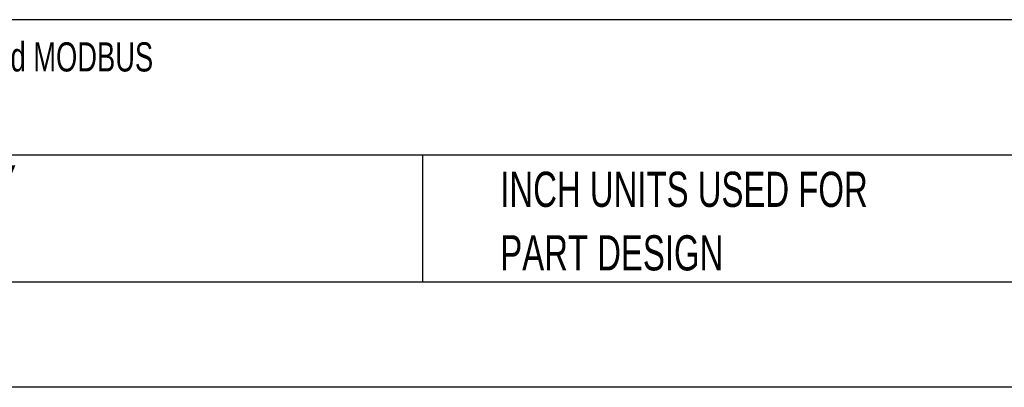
# Model space of a CAD drawing. Header units: millimetres. Extents: x 0 to 838, y 0 to 648.
# Tile 8 of 25: x 289 to 467, y 0 to 66. Entities that reach past the tile are written whole.
import ezdxf

# ---------------------------------------------------------------- set-up
doc = ezdxf.new("R2010")
doc.units = ezdxf.units.MM
doc.header["$LTSCALE"] = 3
doc.linetypes.add('CENTERX2', pattern=[20.32, 12.7, -2.54, 2.54, -2.54])
doc.layers.add('TEXT', color=140, linetype='Continuous', lineweight=25)
doc.styles.add('SLDTEXTSTYLE0', font='TXT', dxfattribs={"width": 0.7})

# ---------------------------------------------------------------- blocks, each defined once
blk = doc.blocks.new('SW_NOTE_0')
at = {"layer": 'TEXT', "color": 0, "linetype": 'CENTERX2', "lineweight": 18, "char_height": 5.2704, "attachment_point": 1, "style": 'SLDTEXTSTYLE0'}
for s, insert in [('LS ELECTRIC SERVO DRIVE, 1 kW, 230 VAC, 3-PHASE,  (2) ETHERNET 100Base-TX (RJ45) PORT(S), EtherCAT and MODBUS', (0, 6.79)), ('TCP, FOR USE WITH 1 kW 3-PHASE SYSTEMS', (0, -2.98))]:
    blk.add_mtext(s, dxfattribs=dict(at, insert=insert))
blk = doc.blocks.new('SW_NOTE_0_3')
at = {"layer": 'TEXT', "color": 0, "linetype": 'CENTERX2', "lineweight": 18, "char_height": 6.35, "attachment_point": 1, "style": 'SLDTEXTSTYLE0'}
for s, insert in [('PART DIMENSIONS MAY DIFFER SLIGHTLY', (0, 8.19)), ("DUE TO MANUFACTURER'S VARIANCES", (0, -3.28))]:
    blk.add_mtext(s, dxfattribs=dict(at, insert=insert))
blk = doc.blocks.new('SW_NOTE_0_6')
at = {"layer": 'TEXT', "color": 0, "linetype": 'CENTERX2', "lineweight": 18, "char_height": 6.35, "attachment_point": 1, "style": 'SLDTEXTSTYLE0'}
for s, insert in [('INCH UNITS USED FOR', (0, 8.19)), ('PART DESIGN', (0, -3.28))]:
    blk.add_mtext(s, dxfattribs=dict(at, insert=insert))

msp = doc.modelspace()

# ---------------------------------------------------------------- linework, layer by layer
at = {"color": 7, "linetype": 'Continuous'}
msp.add_line((838.21, 0.01), (0.01, 0.01), dxfattribs=at)
at = {"layer": 'TEXT'}
for p, q in [((819.15, 66.38), (19.05, 66.38)), ((819.15, 41.91), (19.05, 41.91)), ((361.94, 41.91), (361.94, 19.05)), ((19.05, 19.05), (819.15, 19.05))]:
    msp.add_line(p, q, dxfattribs=at)

# ---------------------------------------------------------------- block references
at = {"layer": 'TEXT', "linetype": 'CENTERX2', "lineweight": 18}
for name, p in [('SW_NOTE_0', (24.34, 55.51)), ('SW_NOTE_0_3', (165.36, 31.91)), ('SW_NOTE_0_6', (375.99, 30.74))]:
    msp.add_blockref(name, p, dxfattribs=at)

doc.saveas('drawing.dxf')
